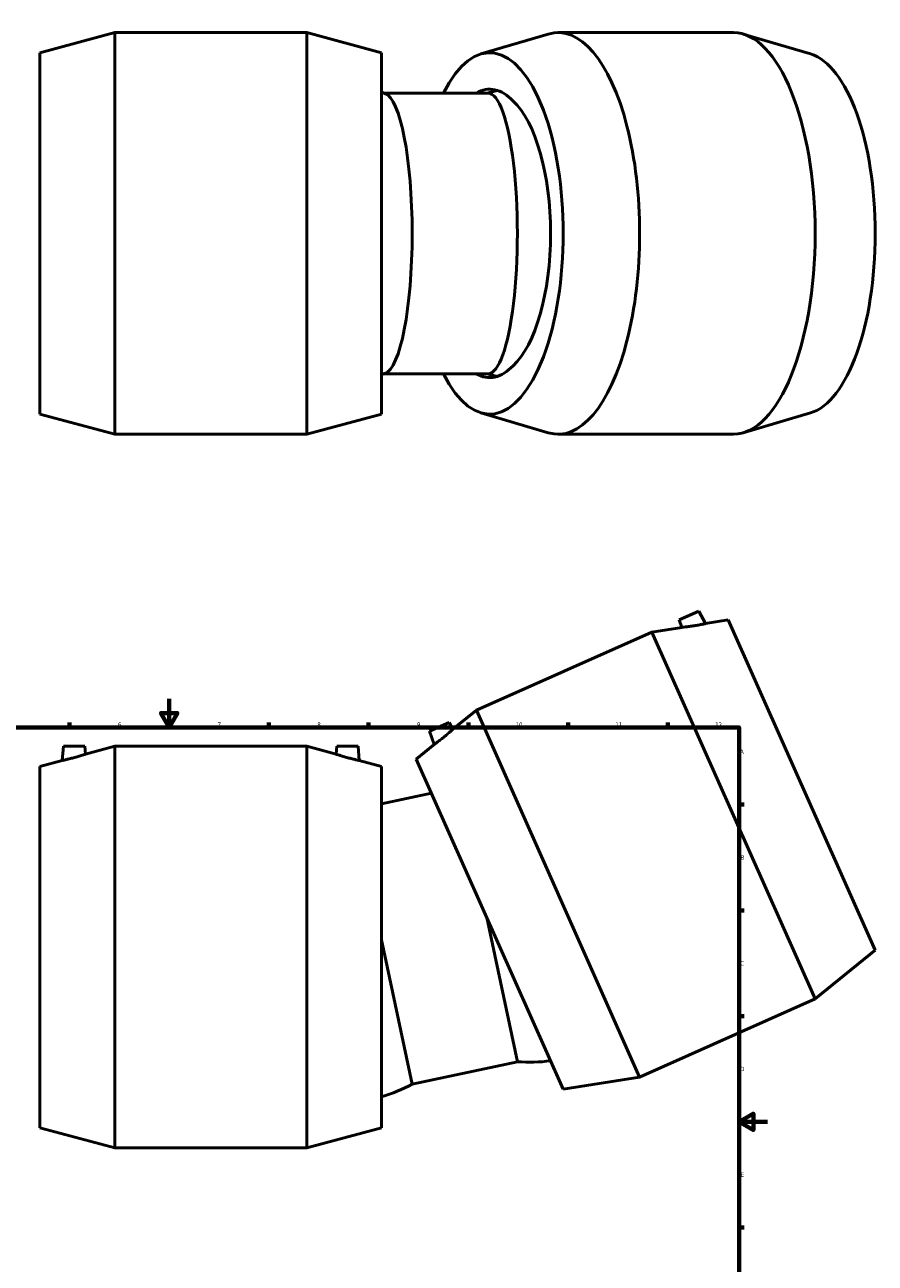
# Model space of a CAD drawing. Header units: millimetres. Extents: x -151 to 1681, y -786 to 1182.
# Tile 6 of 7: x 319 to 917, y 198 to 1067. Entities that reach past the tile are written whole.
import ezdxf

# ---------------------------------------------------------------- set-up
doc = ezdxf.new("R2010")
doc.units = ezdxf.units.MM
doc.layers.add('Border (ANSI)', color=7, linetype='Continuous', lineweight=70)
doc.layers.add('Visible (ANSI)', color=7, linetype='Continuous', lineweight=50)
doc.styles.add('Note Text (ANSI)', font='tahoma.ttf')

# ---------------------------------------------------------------- blocks, each defined once
blk = doc.blocks.new('Borders Default Border')
at = {"layer": 'Border (ANSI)'}
for p, q in [((350.42, 574), (350.42, 577.45)), ((490.58, 574), (490.58, 577.45)), ((560.67, 574), (560.67, 577.45)), ((630.75, 574), (630.75, 577.45)), ((700.83, 574), (700.83, 577.45)), ((770.92, 574), (770.92, 577.45)), ((821, 519.75), (824.45, 519.75)), ((821, 445.5), (824.45, 445.5)), ((821, 371.25), (824.45, 371.25)), ((821, 222.75), (824.45, 222.75))]:
    blk.add_line(p, q, dxfattribs=at)
at = {"layer": 'Border (ANSI)', "flags": 128}
for points in [[(420.5, 594), (420.5, 574), (414.73, 584), (426.27, 584), (420.5, 574)], [(20, 20), (20, 574), (821, 574), (821, 20), (20, 20)], [(841, 297), (821, 297), (831, 302.77), (831, 291.23), (821, 297)]]:
    blk.add_lwpolyline(points, dxfattribs=at)
at = {"layer": 'Border (ANSI)', "color": 230, "true_color": 0xff0080, "attachment_point": 7, "style": 'Note Text (ANSI)'}
for s, insert, char_height in [('6', (384.49, 574.34), 3.05), ('7', (454.6, 574.4), 3.05), ('8', (524.63, 574.33), 3.05), ('9', (594.7, 574.34), 3.05), ('10', (663.96, 574.34), 3.048), ('11', (734.04, 574.4), 3.048), ('12', (804.13, 574.4), 3.048), ('A', (821.63, 555.35), 3.05), ('B', (821.99, 481.1), 3.05), ('C', (821.8, 406.8), 3.05), ('D', (821.81, 332.6), 3.05), ('E', (822.05, 258.35), 3.05)]:
    blk.add_mtext(s, dxfattribs=dict(at, insert=insert, char_height=char_height))

msp = doc.modelspace()

# ---------------------------------------------------------------- linework, layer by layer
at = {"layer": 'Visible (ANSI)'}
for p, q in [((329.73, 1047.725), (382.23, 1061.825)), ((382.23, 779.825), (382.23, 1061.825)), ((382.23, 1061.825), (517.23, 1061.825)), ((517.23, 779.825), (517.23, 1061.825)), ((569.73, 1047.725), (517.23, 1061.825)), ((693.714, 1061.825), (817.043, 1061.825)), ((639.581, 1046.815), (686.857, 1060.814)), ((871.176, 1046.815), (823.901, 1060.814)), ((329.73, 793.925), (329.73, 1047.725)), ((569.73, 793.925), (569.73, 1047.725)), ((644.697, 1019.329), (571.443, 1019.329)), ((644.697, 822.322), (571.443, 822.322)), ((329.73, 793.925), (382.23, 779.825)), ((569.73, 793.925), (517.23, 779.825)), ((639.581, 794.836), (686.857, 780.837)), ((871.176, 794.836), (823.901, 780.837)), ((382.23, 779.825), (517.23, 779.825)), ((693.714, 779.825), (817.043, 779.825)), ((792.581, 655.552), (778.877, 649.451)), ((792.581, 655.552), (797.399, 646.859)), ((780.678, 644.22), (759.693, 640.909)), ((778.877, 649.451), (780.678, 644.22)), ((813.389, 649.382), (797.399, 646.859)), ((916.619, 417.524), (813.389, 649.382)), ((636.364, 586), (759.693, 640.909)), ((874.393, 383.289), (759.693, 640.909)), ((619.862, 572.62), (636.364, 586)), ((751.064, 328.38), (636.364, 586)), ((603.477, 571.357), (617.18, 577.458)), ((617.18, 577.458), (619.862, 572.62)), ((603.477, 571.357), (606.713, 561.96)), ((346.23, 560.677), (345.364, 550.776)), ((346.23, 560.677), (361.23, 560.677)), ((361.23, 560.677), (361.712, 555.166)), ((361.712, 555.166), (382.23, 560.677)), ((382.23, 278.677), (382.23, 560.677)), ((382.23, 560.677), (517.23, 560.677)), ((517.23, 278.677), (517.23, 560.677)), ((537.748, 555.166), (517.23, 560.677)), ((538.23, 560.677), (537.748, 555.166)), ((553.23, 560.677), (538.23, 560.677)), ((553.23, 560.677), (554.097, 550.776)), ((594.138, 551.765), (606.713, 561.96)), ((329.73, 546.577), (345.364, 550.776)), ((569.73, 546.577), (554.097, 550.776)), ((697.368, 319.907), (594.138, 551.765)), ((329.73, 292.777), (329.73, 546.577)), ((569.73, 292.777), (569.73, 546.577)), ((604.793, 527.834), (569.73, 520.381)), ((643.641, 440.58), (665.177, 339.261)), ((569.73, 424.869), (591.266, 323.55)), ((916.619, 417.524), (874.393, 383.289)), ((751.064, 328.38), (874.393, 383.289)), ((665.177, 339.261), (591.266, 323.55)), ((697.368, 319.907), (751.064, 328.38)), ((329.73, 292.777), (382.23, 278.677)), ((569.73, 292.777), (517.23, 278.677)), ((382.23, 278.677), (517.23, 278.677))]:
    msp.add_line(p, q, dxfattribs=at)
for centre, start, end in [((541.416, 920.825), 72.656575, 74.040504), ((674.068, 920.825), 102.878415, 106.952826), ((541.416, 920.825), 285.959496, 287.343425), ((674.068, 920.825), 253.047174, 257.121585), ((674.068, 441.855), 265.047174, 278.040504), ((541.416, 413.658), 285.959496, 298.952826)]:
    msp.add_arc(centre, 102.978, start, end, dxfattribs=at)
for centre, major_axis, ratio, start_param, end_param in [((645.753, 920.825), (0, 126.9), 0.4067366, 2.4594578, 6.9653202), ((693.714, 920.825), (0, 141), 0.4067366, 3.0217301, 6.4030478), ((817.043, 920.825), (0, 141), 0.4067366, 3.1415927, 6.2831853), ((865.004, 920.825), (0, 126.9), 0.4067366, 3.2614552, 6.1633228), ((570.786, 920.825), (0, -98.503), 0.2079117, 0.0648392, 3.0767535), ((645.753, 920.825), (0, 101.25), 0.4067366, 5.8739262, 6.5166394), ((644.697, 920.825), (0, -98.503), 0.2079117, 0, 3.1415927), ((648.201, 920.825), (0, 99.009), 0.4067366, 3.4950558, 5.9297221), ((645.753, 920.825), (0, -101.25), 0.4067366, 6.0497312, 6.6924444)]:
    msp.add_ellipse(centre, major_axis=major_axis, ratio=ratio, start_param=start_param, end_param=end_param, dxfattribs=at)
for points, knots in [([(780.678, 644.22), (780.678, 644.22), (780.899, 644.242), (781.78, 644.335), (782.44, 644.407), (783.966, 644.585), (784.944, 644.706), (787.067, 644.994), (788.212, 645.162), (789.28, 645.331)], [3.7479018, 3.7479018, 3.7479018, 3.7479018, 4.0604094, 4.0604094, 4.3729171, 4.3729171, 4.6972501, 4.6972501, 5.0215831, 5.0215831, 5.0215831, 5.0215831]), ([(789.28, 645.331), (790.309, 645.494), (791.405, 645.68), (793.418, 646.044), (794.335, 646.222), (795.766, 646.509), (796.382, 646.639), (797.198, 646.814), (797.399, 646.859), (797.399, 646.859)], [0, 0, 0, 0, 0.3125405, 0.3125405, 0.6250811, 0.6250811, 0.9310957, 0.9310957, 1.2371103, 1.2371103, 1.2371103, 1.2371103]), ([(613.281, 566.971), (612.471, 566.316), (611.6, 565.625), (609.982, 564.373), (609.236, 563.81), (608.065, 562.939), (607.556, 562.569), (606.88, 562.079), (606.713, 561.96), (606.713, 561.96)], [0, 0, 0, 0, 0.3125405, 0.3125405, 0.6250811, 0.6250811, 0.9310957, 0.9310957, 1.2371103, 1.2371103, 1.2371103, 1.2371103]), ([(619.862, 572.62), (619.862, 572.62), (619.698, 572.471), (619.039, 571.878), (618.544, 571.435), (617.39, 570.421), (616.647, 569.775), (615.012, 568.39), (614.121, 567.652), (613.281, 566.971)], [3.7479018, 3.7479018, 3.7479018, 3.7479018, 4.0604094, 4.0604094, 4.3729171, 4.3729171, 4.6972501, 4.6972501, 5.0215831, 5.0215831, 5.0215831, 5.0215831]), ([(353.403, 552.683), (352.397, 552.413), (351.32, 552.137), (349.333, 551.651), (348.422, 551.44), (346.998, 551.121), (346.383, 550.989), (345.566, 550.817), (345.364, 550.776), (345.364, 550.776)], [0, 0, 0, 0, 0.3125405, 0.3125405, 0.6250811, 0.6250811, 0.9310957, 0.9310957, 1.2371103, 1.2371103, 1.2371103, 1.2371103]), ([(361.712, 555.166), (361.712, 555.166), (361.502, 555.097), (360.659, 554.823), (360.027, 554.62), (358.56, 554.163), (357.618, 553.875), (355.562, 553.275), (354.447, 552.962), (353.403, 552.683)], [3.7479018, 3.7479018, 3.7479018, 3.7479018, 4.0604094, 4.0604094, 4.3729171, 4.3729171, 4.6972501, 4.6972501, 5.0215831, 5.0215831, 5.0215831, 5.0215831]), ([(546.058, 552.683), (545.014, 552.962), (543.899, 553.275), (541.843, 553.875), (540.9, 554.163), (539.434, 554.62), (538.802, 554.823), (537.959, 555.097), (537.748, 555.166), (537.748, 555.166)], [0, 0, 0, 0, 0.324333, 0.324333, 0.648666, 0.648666, 0.9611737, 0.9611737, 1.2736813, 1.2736813, 1.2736813, 1.2736813]), ([(554.097, 550.776), (554.097, 550.776), (553.895, 550.817), (553.078, 550.989), (552.463, 551.121), (551.038, 551.44), (550.128, 551.651), (548.141, 552.137), (547.064, 552.413), (546.058, 552.683)], [3.7844728, 3.7844728, 3.7844728, 3.7844728, 4.0904874, 4.0904874, 4.396502, 4.396502, 4.7090426, 4.7090426, 5.0215831, 5.0215831, 5.0215831, 5.0215831])]:
    msp.add_open_spline(points, degree=3, knots=knots, dxfattribs=at)

# ---------------------------------------------------------------- block references
msp.add_blockref('Borders Default Border', (0, 0))

doc.saveas('drawing.dxf')
